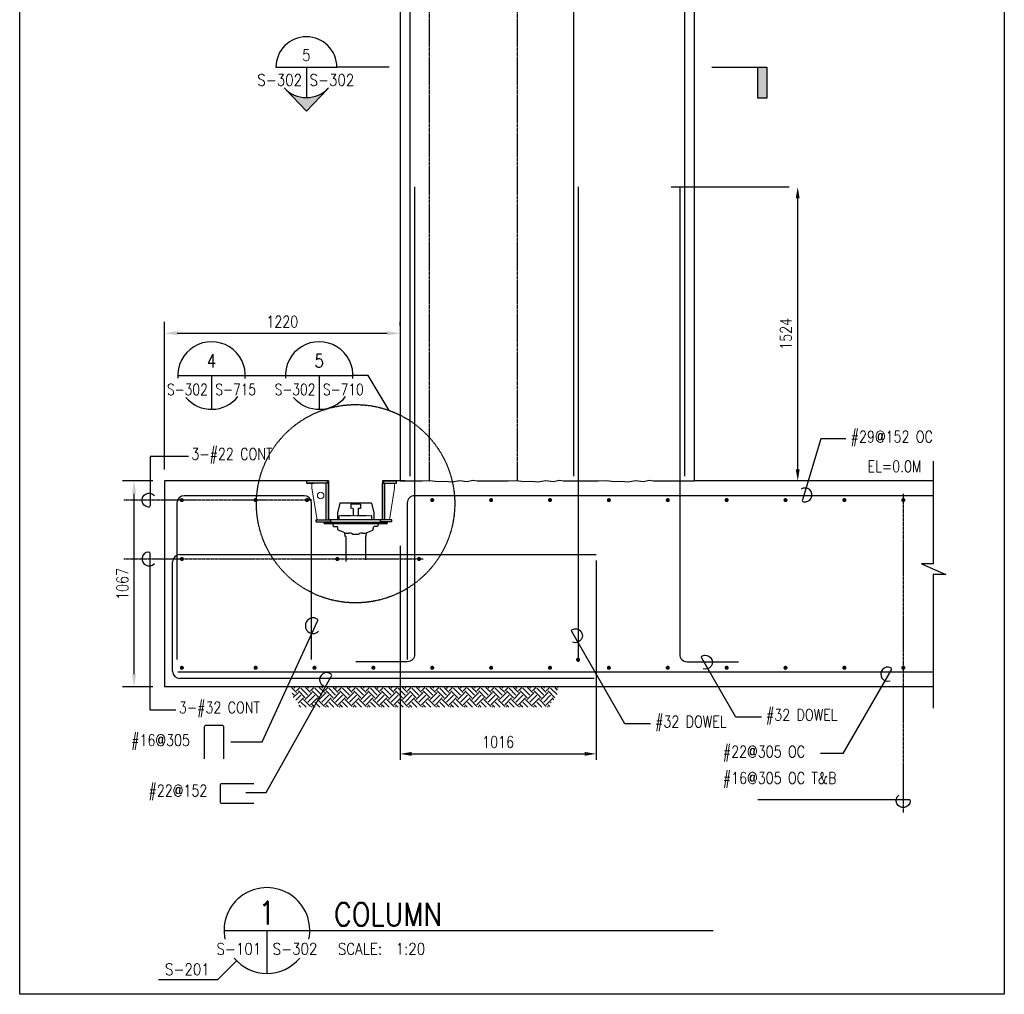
# Model space of a CAD drawing. Header units: millimetres. Extents: x 0 to 20541, y 0 to 10344.
# Tile 1 of 10: x 0 to 5100, y 0 to 5049. Entities that reach past the tile are written whole.
import ezdxf
from ezdxf.enums import TextEntityAlignment as Align

# ---------------------------------------------------------------- set-up
doc = ezdxf.new("R2010")
doc.units = ezdxf.units.MM
for name, pattern in [('CENTER2', [1.125, 0.75, -0.125, 0.125, -0.125]), ('HIDDEN', [0.375, 0.25, -0.125]), ('HIDDEN2', [0.1875, 0.125, -0.0625])]:
    doc.linetypes.add(name, pattern=pattern)
for name, color, linetype in [('S-ANNO-CNTR', 1, 'CENTER2'), ('S-ANNO-DIMS', 2, 'Continuous'), ('S-ANNO-SYMB5', 5, 'Continuous'), ('S-ANNO-SYMB_4', 4, 'Continuous'), ('S-ANNO-TEXT', 2, 'Continuous'), ('S-ANNO-TEXT14', 14, 'Continuous'), ('S-SDEL-DIMS', 3, 'Continuous'), ('S-SDEL-HIDD', 8, 'HIDDEN2'), ('S-SDEL-LW25', 3, 'Continuous'), ('S-SDEL-LW35', 44, 'Continuous'), ('S-SECT-CONC', 4, 'Continuous'), ('S-SECT-MBND', 1, 'Continuous'), ('S-SECT-PATT', 1, 'Continuous'), ('S-SECT-RBAR', 5, 'Continuous')]:
    doc.layers.add(name, color=color, linetype=linetype)
doc.layers.add('S-SDEL-LW18', color=190, linetype='Continuous', lineweight=18)
doc.styles.add('BASE16', font='romans.shx', dxfattribs={"width": 0.8})
doc.styles.add('DETNO', font='romans', dxfattribs={"width": 0.7})
doc.styles.add('ROMANS', font='ROMANS.shx', dxfattribs={"width": 0.8})
doc.styles.add('TAGS', font='romans', dxfattribs={"width": 0.5})
doc.styles.add('Text', font='romans.shx', dxfattribs={"width": 0.8, "height": 3})
doc.dimstyles.new('NFL_1', dxfattribs={"dimscale": 0, "dimtxt": 3, "dimasz": 3.3, "dimexe": 3, "dimexo": 3, "dimgap": 1.5, "dimtad": 1, "dimdec": 0, "dimzin": 3, "dimdsep": 46, "dimtxsty": 'Text', "dimblk2": 'ARCHTICK', "dimcen": 3, "dimdle": 3, "dimclrd": 1, "dimclre": 1, "dimclrt": 2, "dimadec": 0, "dimazin": 0, "dimtfac": 0.75, "dimtdec": 0, "dimtmove": 2, "dimatfit": 3, "dimfxl": 0.125, "dimtfillclr": 1, "dimfrac": 2, "dimtolj": 1, "dimtzin": 0, "dimarcsym": 1})

# ---------------------------------------------------------------- blocks, each defined once
blk = doc.blocks.new('FLAG')
blk.add_hatch(color=0).paths.add_polyline_path([(-11.91, 8.03), (-14.29, 8.03), (-14.29, 0), (-11.91, 0)])
at = {"color": 0}
blk.add_lwpolyline([(0, 0), (-14.29, 0), (-14.29, 8.03), (-11.91, 8.03), (-11.91, 0)], dxfattribs=at)
blk = doc.blocks.new('A$C76C05659')
at = {"layer": 'S-SDEL-HIDD'}
for p, q in [((227.9, -117.8), (227.9, -142.8)), ((227.9, -117.8), (277.9, -117.8)), ((239.9, -142.8), (227.9, -142.8)), ((239.9, -142.8), (239.9, -181.3)), ((277.9, -142.7), (265.9, -142.8)), ((265.9, -142.8), (265.9, -181.3)), ((277.9, -117.8), (277.9, -142.8)), ((337.7, -181.3), (168, -181.3)), ((168, -202), (168, -181.3)), ((337.7, -202), (337.7, -181.3))]:
    blk.add_line(p, q, dxfattribs=at)
at = {"layer": 'S-SDEL-LW18'}
for p, q in [((26, -12), (26, -37)), ((53, -202), (26, -37)), ((428, -202), (455, -37)), ((455, -12), (455, -37)), ((383, -202), (123, -202))]:
    blk.add_line(p, q, dxfattribs=at)
at = {"layer": 'S-SDEL-LW25'}
for p, q in [((107, 0), (0, 0)), ((0, -12), (0, 0)), ((107, -12), (107, 0)), ((399, 0), (464, 0)), ((399, -12), (399, 0)), ((420, 0), (449, 0)), ((464, -12), (464, 0)), ((107, -12), (0, -12)), ((0, -12), (38, -12)), ((101, -202), (101, -12)), ((113, -12), (101, -12)), ((113, -202), (113, -12)), ((393, -202), (393, -12)), ((393, -12), (405, -12)), ((399, -12), (464, -12)), ((405, -202), (405, -12)), ((48, -202), (123, -202)), ((48, -212), (48, -202)), ((126.6, -214), (123, -202)), ((379.4, -214), (383, -202)), ((441, -202), (383, -202)), ((441, -212), (441, -202)), ((48, -212), (126, -212)), ((88, -214), (417.7, -214)), ((89.9, -220), (415.9, -220)), ((139, -236), (158.4, -236)), ((163, -255), (158.4, -236)), ((190, -266), (163, -255)), ((315.7, -266), (342.7, -255)), ((342.7, -255), (347.3, -236)), ((366.7, -236), (347.3, -236)), ((441, -212), (380, -212)), ((198.2, -288), (196.3, -268.3)), ((202, -288), (198.2, -288)), ((202, -288), (202, -417.1)), ((236.8, -275), (269, -275)), ((303.7, -288), (307.6, -288)), ((304, -288), (304, -409)), ((307.6, -288), (309.5, -268.3))]:
    blk.add_line(p, q, dxfattribs=at)
for centre, radius, start, end in [((96.9, -214.5), 8.96, 176.9035, 217.9986), ((116.9, -237.1), 22.2, 2.7533, 50.3768), ((388.9, -237.1), 22.2, 129.6232, 177.2467), ((408.8, -214.5), 8.96, 322.0014, 3.0965), ((210.1, -221.3), 49, 245.7394, 277.7711), ((219.5, -301), 31.2, 56.4341, 95.0979), ((286.2, -301), 31.2, 84.9021, 123.5659), ((295.6, -221.3), 49, 262.2289, 294.2606)]:
    blk.add_arc(centre, radius, start, end, dxfattribs=at)
at = {"layer": 'S-SDEL-LW35'}
for p, q in [((171, -114.8), (159, -164.8)), ((335, -114.8), (171, -114.8)), ((335, -114.8), (347, -164.8)), ((159, -164.8), (159, -202)), ((347, -164.8), (347, -202))]:
    blk.add_line(p, q, dxfattribs=at)
blk = doc.blocks.new('SECTOR BUBBLE')
for p, q in [((-0.5, 0), (0.5, 0)), ((0, 0), (0, -0.5))]:
    blk.add_line(p, q)
for start, end in [(354.9415, 184.6306), (220.7746, 321.2747)]:
    blk.add_arc((0, 0), 0.5, start, end)
at = {"style": 'DETNO', "width": 0.7}
blk.add_attdef('DRAWING', text='', height=0.225, dxfattribs=at).set_placement((0, 0.057), align=Align.CENTER)
at = {"style": 'TAGS', "width": 0.4, "flags": 1}
blk.add_attdef('DET_NAME', (-0.065, -0.025), '', height=0.225, dxfattribs=at)
at = {"style": 'TAGS', "width": 0.5}
blk.add_attdef('REF', text='', height=0.225, dxfattribs=at).set_placement((-0.055, -0.289), align=Align.RIGHT)
blk.add_attdef('SHEET', (0.055, -0.289), '', height=0.225, dxfattribs=at)
blk = doc.blocks.new('*D64')
at = {"layer": 'Defpoints', "color": 0, "transparency": 16777216}
for p in [(1970.4, 3424.6), (1970.4, 3405.5), (750.4, 2659.4)]:
    blk.add_point(p, dxfattribs=at)
at = {"layer": 'S-SDEL-DIMS', "color": 1, "lineweight": -2, "transparency": 16777216}
for p, q in [((750.4, 2719.4), (750.4, 3484.6)), ((1970.4, 3465.5), (1970.4, 3484.6)), ((816.4, 3424.6), (1904.4, 3424.6))]:
    blk.add_line(p, q, dxfattribs=at)
at = {"layer": 'S-SDEL-DIMS', "color": 1, "transparency": 16777216}
for points in [[(816.4, 3435.6), (816.4, 3413.6), (750.4, 3424.6)], [(1904.4, 3435.6), (1904.4, 3413.6), (1970.4, 3424.6)]]:
    blk.add_solid(points, dxfattribs=at)
at = {"layer": 'S-SDEL-DIMS', "color": 2, "transparency": 16777216, "insert": (1360.4, 3484.6), "char_height": 60, "attachment_point": 5, "style": 'Text'}
blk.add_mtext('\\A1;1220', dxfattribs=at)
blk = doc.blocks.new('_ArchTick')
at = {"color": 0, "linetype": 'ByBlock', "const_width": 0.15}
blk.add_lwpolyline([(-0.5, -0.5), (0.5, 0.5)], dxfattribs=at)
blk = doc.blocks.new('*D65')
at = {"layer": 'Defpoints', "color": 0, "transparency": 16777216}
for p in [(592.3, 2659.4), (750.4, 2659.4), (750.4, 1592.4)]:
    blk.add_point(p, dxfattribs=at)
at = {"layer": 'S-SDEL-DIMS', "color": 1, "lineweight": -2, "transparency": 16777216}
for p, q in [((690.4, 2659.4), (532.3, 2659.4)), ((592.3, 1658.4), (592.3, 2593.4)), ((690.4, 1592.4), (532.3, 1592.4))]:
    blk.add_line(p, q, dxfattribs=at)
at = {"layer": 'S-SDEL-DIMS', "color": 1, "transparency": 16777216}
for points in [[(581.3, 2593.4), (603.3, 2593.4), (592.3, 2659.4)], [(581.3, 1658.4), (603.3, 1658.4), (592.3, 1592.4)]]:
    blk.add_solid(points, dxfattribs=at)
at = {"layer": 'S-SDEL-DIMS', "color": 2, "transparency": 16777216, "insert": (532.3, 2125.9), "char_height": 60, "attachment_point": 5, "rotation": 90, "style": 'Text'}
blk.add_mtext('\\A1;1067', dxfattribs=at)

msp = doc.modelspace()

# ---------------------------------------------------------------- hatches: boundary and pattern name
at = {"layer": 'S-ANNO-SYMB_4'}
msp.add_hatch(color=256, dxfattribs=at).paths.add_polyline_path([(1376.40971, 4689.24297), (1485.20913, 4574.99815), (1594.00855, 4689.24297, -0.4006164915)])
at = {"layer": 'S-SECT-PATT'}
h = msp.add_hatch(dxfattribs=at)
h.set_pattern_fill('EARTH', color=256, scale=203.199594, angle=45, style=0)
h.set_pattern_definition([(45, (-6252.42, -5611.926), (6e-15, 71.8419), [50.7999, -50.7999]), (45, (-6265.89, -5598.455), (6e-15, 71.8419), [50.7999, -50.7999]), (45, (-6279.36, -5584.985), (6e-15, 71.8419), [50.7999, -50.7999]), (135, (-6279.36, -5576.005), (-71.8419, 1e-14), [50.7999, -50.7999]), (135, (-6265.89, -5562.535), (-71.8419, 1e-14), [50.7999, -50.7999]), (135, (-6252.42, -5549.064), (-71.8419, 1e-14), [50.7999, -50.7999])])
h.paths.add_polyline_path([(2781.88143, 1540.7065), (2788.5464, 1589.57581), (2097.81249, 1589.57581), (2097.81249, 1487.97602), (2746.23723, 1487.97602), (2754.78444, 1513.6137)])
h.paths.add_polyline_path([(2097.81249, 1589.57581), (1407.07859, 1589.57581), (1413.74356, 1540.7065), (1440.84055, 1513.6137), (1449.38775, 1487.97602), (2097.81249, 1487.97602)])

# ---------------------------------------------------------------- linework, layer by layer
at = {"layer": 'Defpoints'}
msp.add_lwpolyline([(0, 10343.88668), (5100.41185, 10343.88668), (5100.41185, 0), (0, 0)], close=True, dxfattribs=at)
at = {"layer": 'S-ANNO-CNTR', "ltscale": 10}
for p, q in [((1513.5075, 2560.21324), (538.63811, 2560.21324)), ((4577.03877, 2592.08863), (4577.03877, 941.63966)), ((538.63811, 2255.21324), (2090.38539, 2255.21324))]:
    msp.add_line(p, q, dxfattribs=at)
at = {"layer": 'S-ANNO-DIMS'}
for p, q in [((1914.54966, 4803.23954), (1642.79254, 4803.23954)), ((3374.71989, 4183.39962), (3985.82973, 4183.39962)), ((4030.22973, 2719.39962), (4030.22973, 4123.39962)), ((1168.88556, 3205.65978), (1376.34422, 3205.65978)), ((4279.74991, 2876.9549), (4150.10926, 2876.9549)), ((873.98399, 2785.88878), (675.52967, 2785.88878)), ((4077.1255, 2659.39962), (4074.62973, 2659.39962)), ((1970.41275, 2322.79962), (1970.41275, 1213.96667)), ((2986.41275, 2246.59977), (2986.41275, 1213.96667)), ((808.78772, 1472.41149), (675.52967, 1472.41149)), ((3842.41148, 1436.27034), (3709.72615, 1436.27034)), ((3268.22611, 1401.08209), (3135.54077, 1401.08209)), ((1093.82869, 1307.78286), (1256.36584, 1307.78286)), ((2030.41275, 1245.56667), (2926.41275, 1245.56667)), ((4265.33468, 1246.67756), (4149.01787, 1246.67756)), ((1171.8007, 1044.86745), (1277.06688, 1044.86745))]:
    msp.add_line(p, q, dxfattribs=at)
for points in [[(1914.57587, 3024.59993), (1805.38554, 3205.65978), (1726.34422, 3205.65978)], [(719.86706, 76.35871), (1026.68244, 76.35871), (1123.61446, 173.29072)]]:
    msp.add_lwpolyline(points, dxfattribs=at)
for points in [[(4150.10926, 2876.9549), (4054.17332, 2561.34917, 0.4380101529), (4060.07783, 2551.28514, 1.4988054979), (4048.11858, 2617.18782)], [(675.52967, 2785.88878), (675.52967, 2531.97343, -0.4380101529), (666.95343, 2524.06167, -1.4988054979), (697.56248, 2583.63745)], [(675.52967, 1472.41149), (675.52967, 2283.45305, 0.4380101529), (666.95343, 2291.36481, 1.4988054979), (697.56248, 2231.78903)], [(1256.36584, 1307.78286), (1542.27457, 1932.55531, 0.4380101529), (1541.80472, 1944.21408, 2.0517977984), (1548.63775, 1880.44378)], [(3135.54077, 1401.08209), (2859.29541, 1879.5531, -0.4380101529), (2862.76677, 1890.693, -1.4988054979), (2866.04644, 1823.79434)], [(3709.72615, 1436.27034), (3533.15151, 1742.10658, -0.4380101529), (3536.62287, 1753.24648, -1.4988054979), (3539.90254, 1686.34782)], [(4265.33468, 1246.67756), (4515.62268, 1680.18908, 0.4380101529), (4512.15132, 1691.32898, 1.4988054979), (4508.87165, 1624.43032)], [(1277.06688, 1044.86745), (1614.06481, 1646.14501, 0.4380101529), (1613.59495, 1657.80378, 1.4988054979), (1593.11239, 1594.03348)], [(3824.1284, 1009.94412), (4605.27857, 1009.94412, -0.4380101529), (4613.19033, 1001.36788, -1.4988054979), (4553.61456, 1031.97693)]]:
    msp.add_lwpolyline(points, format="xyb", dxfattribs=at)
for points in [[(4020.22973, 4123.39962), (4040.22973, 4123.39962), (4030.22973, 4183.39962)], [(4020.22973, 2719.39962), (4040.22973, 2719.39962), (4030.22973, 2659.39962)], [(2030.41275, 1255.56667), (2030.41275, 1235.56667), (1970.41275, 1245.56667)], [(2926.41275, 1255.56667), (2926.41275, 1235.56667), (2986.41275, 1245.56667)]]:
    msp.add_solid(points, dxfattribs=at)
at = {"layer": 'S-ANNO-SYMB5'}
for p, q in [((1058.53382, 330.40929), (1628.74524, 330.40929)), ((1280.73302, 330.40929), (1280.73302, 108.21009)), ((1628.74524, 330.40929), (3592.93728, 330.40929))]:
    msp.add_line(p, q, dxfattribs=at)
for start, end in [(348.16522721, 191.83477279), (220.09557712, 319.90442288)]:
    msp.add_arc((1280.73302, 330.40929), 222.1992, start, end, dxfattribs=at)
at = {"layer": 'S-ANNO-SYMB_4'}
for p, q in [((1327.62572, 4803.23954), (1642.79254, 4803.23954)), ((1485.20913, 4803.23954), (1485.20913, 4645.65613)), ((1376.40971, 4689.24297), (1485.20913, 4574.99815)), ((1594.00855, 4689.24297), (1485.20913, 4574.99815))]:
    msp.add_line(p, q, dxfattribs=at)
at = {"layer": 'S-ANNO-SYMB_4', "color": 1, "linetype": 'HIDDEN', "ltscale": 10}
msp.add_circle((1739.9813, 2541.54962), 513.63495, dxfattribs=at)
at = {"layer": 'S-ANNO-SYMB_4'}
for start, end in [(0, 180), (223.22266582, 316.77733418)]:
    msp.add_arc((1485.20913, 4803.23954), 157.58341, start, end, dxfattribs=at)
at = {"layer": 'S-ANNO-TEXT'}
for points in [[(1057.36553, 1219.25872), (1057.36553, 1383.81754, 0.4142135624), (1047.86553, 1393.31754), (965.63597, 1393.31754, 0.4142135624), (956.13597, 1383.81754), (956.13597, 1219.25872)], [(1212.16979, 1090.82236), (1047.61098, 1090.82236, 0.4142135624), (1038.11098, 1081.32236), (1038.11098, 999.09281, 0.4142135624), (1047.61098, 989.59281), (1212.16979, 989.59281)]]:
    msp.add_lwpolyline(points, format="xyb", dxfattribs=at)
at = {"layer": 'S-SDEL-HIDD', "ltscale": 30}
for p, q in [((2120.41275, 9415.39962), (2120.41275, 2661.56472)), ((2577.41275, 9415.39962), (2577.41275, 2661.01583))]:
    msp.add_line(p, q, dxfattribs=at)
at = {"layer": 'S-SDEL-LW18'}
msp.add_circle((1559.11, 2584.39962), 17, dxfattribs=at)
at = {"layer": 'S-SECT-CONC'}
for p, q in [((1970.41275, 9415.39962), (1970.41275, 2659.39962)), ((3494.41275, 9415.39962), (3494.41275, 2659.39962)), ((750.41275, 2659.39962), (750.41275, 1592.39962)), ((1600.11275, 2659.39962), (750.41275, 2659.39962)), ((1600.11275, 2659.39962), (1600.11275, 2457.39962)), ((1880.11275, 2659.39962), (1880.11275, 2457.39962)), ((1995.41275, 2659.39962), (1880.11275, 2659.39962)), ((4732.57077, 2659.39962), (3494.41275, 2659.39962)), ((1880.11275, 2457.39962), (1600.11275, 2457.39962)), ((4732.57077, 1592.39962), (750.41275, 1592.39962))]:
    msp.add_line(p, q, dxfattribs=at)
msp.add_lwpolyline([(4732.57077, 2761.18227), (4732.57077, 2230.61396), (4671.77057, 2230.61396), (4797.0062, 2174.18528), (4732.57077, 2174.18528), (4732.57077, 1481.66372)], dxfattribs=at)
at = {"layer": 'S-SECT-MBND'}
msp.add_lwpolyline([(1970.41275, 2659.39962), (2042.03496, 2659.39962), (2084.57918, 2659.39962), (2124.98962, 2661.84126), (2168.39341, 2655.85857), (2204.31382, 2658.84991), (2238.73759, 2654.36289), (2277.65133, 2661.84126), (2318.06185, 2657.35424), (2347.99551, 2662.95328), (2370.36035, 2659.39962), (2488.4697, 2659.39962), (2531.01391, 2659.39962), (2571.42436, 2661.84126), (2614.82814, 2655.85857), (2650.74855, 2658.84991), (2685.17232, 2654.36289), (2724.08606, 2661.84126), (2764.49658, 2657.35424), (2794.43024, 2662.95328), (2816.79508, 2659.39962), (2954.63052, 2659.39962), (2997.17473, 2659.39962), (3037.58518, 2661.84126), (3080.98896, 2655.85857), (3116.90937, 2658.84991), (3151.33314, 2654.36289), (3190.24688, 2661.84126), (3230.6574, 2657.35424), (3260.59106, 2662.95328), (3282.9559, 2659.39962), (3494.41275, 2659.39962)], dxfattribs=at)
at = {"layer": 'S-SECT-RBAR'}
for p, q in [((2021.41265, 9339.39962), (2021.41265, 2684.07007)), ((2868.4718, 9339.39962), (2868.4718, 2684.07007)), ((3443.41285, 9339.39962), (3443.41285, 2684.07007)), ((2892.76476, 4183.39962), (2892.76476, 1722.90283)), ((1473.37185, 2583.19977), (852.45365, 2583.19977)), ((4732.57077, 2583.19977), (2045.7056, 2583.19977)), ((814.45365, 2545.19977), (814.45365, 1733.96451)), ((1511.37185, 1733.96451), (1511.37185, 2545.19977)), ((829.75325, 2278.19977), (2986.41275, 2278.19977)), ((791.75325, 1674.05781), (791.75325, 2240.19977)), ((4732.57077, 1668.59947), (819.75325, 1668.59947)), ((2976.0822, 1636.05781), (829.75325, 1636.05781))]:
    msp.add_line(p, q, dxfattribs=at)
for points in [[(2045.7056, 4183.39962), (2045.7056, 1760.90283, -0.4142135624), (2007.7056, 1722.90283), (1740.7056, 1722.90283)], [(3419.11989, 4183.39962), (3419.11989, 1760.90283, 0.4142135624), (3457.11989, 1722.90283), (3724.11989, 1722.90283)], [(2045.7056, 2583.19977, 0.4142135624), (2007.7056, 2545.19977), (2007.7056, 1733.96451)]]:
    msp.add_lwpolyline(points, format="xyb", dxfattribs=at)
at = {"layer": 'S-SECT-RBAR', "const_width": 10.58305}
for points in [[(834.74724, 2560.21324, -1), (845.33029, 2560.21324, -1)], [(1216.74724, 2560.21324, -1), (1227.33029, 2560.21324, -1)], [(1482.74821, 2560.21324, -1), (1493.33125, 2560.21324, -1)], [(2131.74724, 2560.21324, -1), (2142.33029, 2560.21324, -1)], [(2436.74724, 2560.21324, -1), (2447.33029, 2560.21324, -1)], [(2741.74724, 2560.21324, -1), (2752.33029, 2560.21324, -1)], [(3046.74724, 2560.21324, -1), (3057.33029, 2560.21324, -1)], [(3351.74724, 2560.21324, -1), (3362.33029, 2560.21324, -1)], [(3656.74724, 2560.21324, -1), (3667.33029, 2560.21324, -1)], [(3961.74724, 2560.21324, -1), (3972.33029, 2560.21324, -1)], [(4266.74724, 2560.21324, -1), (4277.33029, 2560.21324, -1)], [(4571.74724, 2560.21324, -1), (4582.33029, 2560.21324, -1)], [(834.74724, 2255.21324, -1), (845.33029, 2255.21324, -1)], [(1640.15527, 2255.21324, -1), (1650.73831, 2255.21324, -1)], [(2063.56329, 2255.21324, -1), (2074.14634, 2255.21324, -1)], [(2887.47324, 1733.47978, 1), (2898.05628, 1733.47978, 1)], [(834.74724, 1691.586, 1), (845.33029, 1691.586, 1)], [(1216.74724, 1691.586, 1), (1227.33029, 1691.586, 1)], [(1521.74724, 1691.586, 1), (1532.33029, 1691.586, 1)], [(1826.74724, 1691.586, 1), (1837.33029, 1691.586, 1)], [(2131.74724, 1691.586, 1), (2142.33029, 1691.586, 1)], [(2436.74724, 1691.586, 1), (2447.33029, 1691.586, 1)], [(2741.74724, 1691.586, 1), (2752.33029, 1691.586, 1)], [(3046.74724, 1691.586, 1), (3057.33029, 1691.586, 1)], [(3351.74724, 1691.586, 1), (3362.33029, 1691.586, 1)], [(3656.74724, 1691.586, 1), (3667.33029, 1691.586, 1)], [(3961.74724, 1691.586, 1), (3972.33029, 1691.586, 1)], [(4266.74724, 1691.586, 1), (4277.33029, 1691.586, 1)], [(4571.74724, 1691.586, 1), (4582.33029, 1691.586, 1)]]:
    msp.add_lwpolyline(points, format="xyb", close=True, dxfattribs=at)
at = {"layer": 'S-SECT-RBAR'}
for centre, start, end in [((852.45365, 2545.19977), 90, 180), ((1473.37185, 2545.19977), 0, 90), ((829.75325, 2240.19977), 90, 180), ((829.75325, 1674.05781), 180, 270)]:
    msp.add_arc(centre, 38, start, end, dxfattribs=at)

# ---------------------------------------------------------------- block references
at = {"layer": 'S-ANNO-DIMS', "xscale": 20, "yscale": 20, "zscale": 20, "rotation": 180}
msp.add_blockref('FLAG', (3584.95712, 4803.23954), dxfattribs=at)
at = {"layer": 'S-ANNO-SYMB_4'}
ref = msp.add_blockref('SECTOR BUBBLE', (993.88556, 3205.65978), dxfattribs=dict(at, xscale=350, yscale=350, zscale=350))
ref.add_attrib('DRAWING', '4', dxfattribs={"layer": '0', "color": 4, "height": 70.13184, "style": 'ROMANS', "width": 0.796875}).set_placement((993.88556, 3225.77784), align=Align.BOTTOM_CENTER)
ref.add_attrib('SHEET', 'S-715', (1013.12806, 3104.33767), dxfattribs={"layer": '0', "color": 4, "height": 58.443196, "style": 'ROMANS', "width": 0.796875})
ref.add_attrib('REF', 'S-302', dxfattribs={"layer": '0', "color": 4, "height": 58.443196, "style": 'ROMANS', "width": 0.796875}).set_placement((974.64305, 3104.33767), align=Align.RIGHT)
ref = msp.add_blockref('SECTOR BUBBLE', (1551.34422, 3205.65978), dxfattribs=dict(at, xscale=350, yscale=350, zscale=350))
ref.add_attrib('DRAWING', '5', dxfattribs={"layer": '0', "color": 4, "height": 70.13184, "style": 'ROMANS', "width": 0.796875}).set_placement((1551.34422, 3225.77784), align=Align.BOTTOM_CENTER)
ref.add_attrib('SHEET', 'S-710', (1570.58672, 3104.33767), dxfattribs={"layer": '0', "color": 4, "height": 58.443196, "style": 'ROMANS', "width": 0.796875})
ref.add_attrib('REF', 'S-302', dxfattribs={"layer": '0', "color": 4, "height": 58.443196, "style": 'ROMANS', "width": 0.796875}).set_placement((1532.10171, 3104.33767), align=Align.RIGHT)
at = {"layer": 'S-ANNO-TEXT'}
msp.add_blockref('A$C76C05659', (1487.11, 2659.39962), dxfattribs=at)

# ---------------------------------------------------------------- texts
at = {"layer": 'S-ANNO-DIMS', "color": 3, "insert": (2478.41275, 1307.16667), "char_height": 60, "attachment_point": 5, "style": 'ROMANS'}
msp.add_mtext('\\A1;1016', dxfattribs=at)
at = {"layer": 'S-ANNO-TEXT', "style": 'ROMANS', "width": 0.85}
msp.add_text('5', height=60, dxfattribs=at).set_placement((1484.94647, 4835.21999), align=Align.CENTER)
for s, p in [('S-302', (1462.70913, 4706.46554)), ('S-101', (1251.02437, 205.39366)), ('S-201', (984.52134, 99.1501))]:
    msp.add_text(s, height=60, dxfattribs=at).set_placement(p, align=Align.RIGHT)
for s, p in [('S-302', (1501.59655, 4706.46554)), ('S-302', (1310.44166, 205.39366)), ('SCALE:  1:20', (1648.05478, 205.39366))]:
    msp.add_text(s, height=60, dxfattribs=at).set_placement(p)
at = {"layer": 'S-ANNO-TEXT', "char_height": 60, "attachment_point": 1, "style": 'BASE16'}
for s, insert, width in [('#29@152 OC', (4304.59162, 2919.07417), 849.245504), ('3-#22 CONT', (889.13505, 2829.46069), 592.9227705), ('EL=0.0M', (4391.93883, 2764.74295), 849.245504), ('3-#32 CONT', (824.36915, 1515.9834), 592.9227705), ('#32 DOWEL', (3291.6252, 1442.74898), 592.9227705), ('#32 DOWEL', (3865.81057, 1477.93722), 592.9227705), ('#16@305', (577.40568, 1346.54723), 592.9227705), ('#22@305 OC', (3642.43734, 1286.88571), 592.9227705), ('#16@305 OC T&B', (3642.43734, 1150.2768), 592.9227705), ('#22@152', (667.40568, 1085.21668), 592.9227705)]:
    msp.add_mtext(s, dxfattribs=dict(at, insert=insert, width=width))
at = {"layer": 'S-ANNO-TEXT14', "style": 'ROMANS', "width": 0.85}
msp.add_text('1', height=120, dxfattribs=at).set_placement((1280.73302, 362.15929), align=Align.CENTER)
msp.add_text('COLUMN', height=120, dxfattribs=at).set_placement((1628.74524, 354.34878))
at = {"layer": 'S-SDEL-DIMS', "insert": (3968.62973, 3421.39962), "char_height": 60, "attachment_point": 5, "rotation": 90, "style": 'ROMANS'}
msp.add_mtext('\\A1;1524', dxfattribs=at)

# ---------------------------------------------------------------- dimensions: what is measured, and where the dimension line sits
at = {"layer": 'S-SDEL-DIMS'}
dim = msp.add_linear_dim(base=(1970.41275, 3424.59067), p1=(750.41275, 2659.39962), p2=(1970.41275, 3405.53072), dimstyle='NFL_1', dxfattribs=at)
dim.commit()
dim.dimension.update_dxf_attribs({"geometry": '*D64', "text_midpoint": (1360.41275, 3484.59067)})
dim = msp.add_linear_dim(base=(592.26523, 2659.39962), p1=(750.41275, 1592.39962), p2=(750.41275, 2659.39962), angle=90, dimstyle='NFL_1', dxfattribs=at)
dim.commit()
dim.dimension.update_dxf_attribs({"geometry": '*D65', "text_midpoint": (532.26523, 2125.89962)})

doc.saveas('drawing.dxf')
